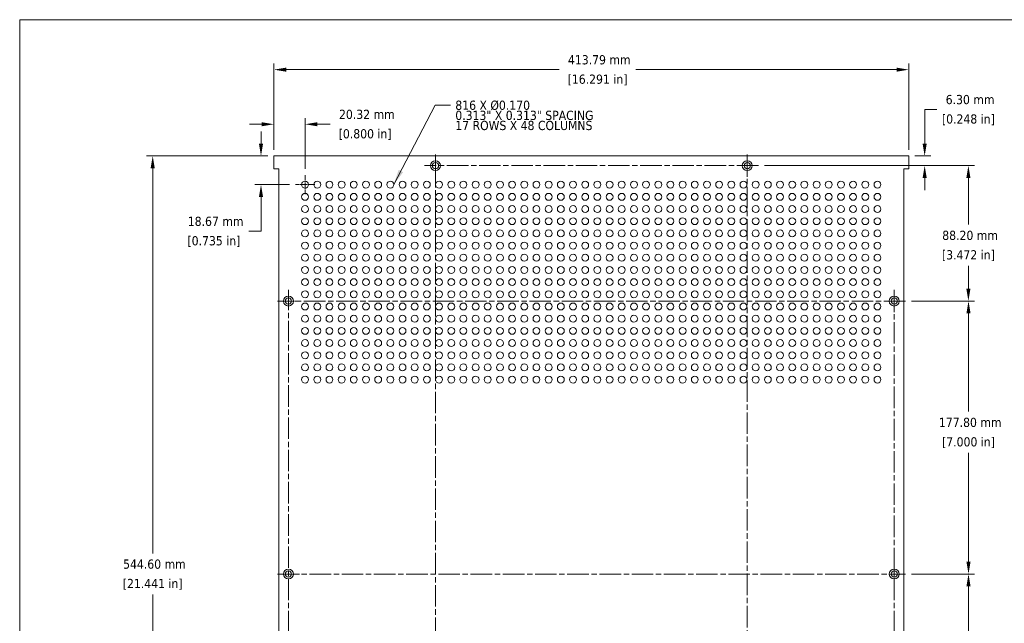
# Model space of a CAD drawing. Header units: millimetres. Extents: x 39 to 1079, y 39 to 825.
# Tile 2 of 7: x 39 to 680, y 432 to 825. Entities that reach past the tile are written whole.
import ezdxf

# ---------------------------------------------------------------- set-up
doc = ezdxf.new("R2010")
doc.units = ezdxf.units.MM
doc.header["$LTSCALE"] = 4
doc.linetypes.add('CHAIN', pattern=[0.7087, 0.4724, -0.0591, 0.1181, -0.0591])
for name, color, linetype, lineweight in [('Center Mark (ANSI)', 7, 'Continuous', 9), ('Centerline (ANSI)', 7, 'Continuous', 9), ('Dimension (ANSI)', 7, 'Continuous', 9), ('Sketch Geometry (ANSI)', 7, 'Continuous', 9), ('Symbol (ANSI)', 7, 'Continuous', 9), ('Visible (ANSI)', 7, 'Continuous', 18)]:
    doc.layers.add(name, color=color, linetype=linetype, lineweight=lineweight)
doc.styles.add('Note Text (ANSI)', font='tahoma.ttf')
doc.dimstyles.new('Default - mm (ANSI)', dxfattribs={"dimscale": 4, "dimtxt": 1.5, "dimasz": 2, "dimexe": 1, "dimexo": 1, "dimgap": 0.8, "dimtad": 0, "dimtih": 1, "dimtoh": 1, "dimrnd": 1e-08, "dimzin": 0, "dimdsep": 46, "dimtxsty": 'Note Text (ANSI)', "dimcen": 0.09, "dimdle": 4, "dimclrd": 256, "dimclre": 256, "dimclrt": 256, "dimadec": 1, "dimazin": 0, "dimtfac": 1, "dimtofl": 0, "dimtmove": 0, "dimatfit": 3, "dimfxl": 1, "dimtolj": 1, "dimtzin": 0, "dimlwd": -1, "dimlwe": -1, "dimarcsym": 0})
doc.dimstyles.new('Default - mm (ANSI)$7', dxfattribs={"dimscale": 4, "dimtxt": 1.5, "dimasz": 2.5, "dimexe": 1, "dimexo": 1, "dimgap": 0.8, "dimtad": 0, "dimtih": 1, "dimtoh": 1, "dimrnd": 1e-08, "dimzin": 0, "dimdsep": 46, "dimtxsty": 'Note Text (ANSI)', "dimcen": 0.09, "dimdle": 4, "dimclrd": 256, "dimclre": 256, "dimclrt": 256, "dimadec": 1, "dimazin": 0, "dimtfac": 1, "dimtofl": 0, "dimtmove": 0, "dimatfit": 3, "dimfxl": 1, "dimtolj": 1, "dimtzin": 0, "dimlwd": -1, "dimlwe": -1, "dimarcsym": 0})

# ---------------------------------------------------------------- blocks, each defined once
blk = doc.blocks.new('Borders Default Border')
at = {"layer": 'Sketch Geometry (ANSI)', "flags": 128}
blk.add_lwpolyline([(9.65, 9.65), (9.65, 206.25), (269.75, 206.25), (269.75, 9.65), (9.65, 9.65)], dxfattribs=at)
blk = doc.blocks.new('*D5')
at = {"layer": 'Defpoints', "color": 0, "transparency": 16777216}
for p in [(204.31, 792.45), (204.31, 736.21), (618.1, 736.21)]:
    blk.add_point(p, dxfattribs=at)
at = {"layer": 'Dimension (ANSI)', "transparency": 16777216}
for p, q in [((204.31, 740.21), (204.31, 796.45)), ((618.1, 740.21), (618.1, 796.45)), ((212.31, 792.45), (390.28, 792.45)), ((610.1, 792.45), (440.21, 792.45))]:
    blk.add_line(p, q, dxfattribs=at)
for points in [[(212.31, 793.78), (212.31, 791.11), (204.31, 792.45)], [(610.1, 793.78), (610.1, 791.11), (618.1, 792.45)]]:
    blk.add_solid(points, dxfattribs=at)
at = {"layer": 'Dimension (ANSI)', "transparency": 16777216, "char_height": 6, "attachment_point": 2, "style": 'Note Text (ANSI)'}
for s, insert in [('\\A1; 413.79 mm', (415.24, 801.9)), ('\\A1;[16.291 in]', (415.24, 789.25))]:
    blk.add_mtext(s, dxfattribs=dict(at, insert=insert))
blk = doc.blocks.new('*D6')
at = {"layer": 'Defpoints', "color": 0, "transparency": 16777216}
for p in [(204.31, 736.21), (125.3, 191.61), (204.31, 191.61)]:
    blk.add_point(p, dxfattribs=at)
at = {"layer": 'Dimension (ANSI)', "transparency": 16777216}
for p, q in [((200.31, 736.21), (121.3, 736.21)), ((125.3, 728.21), (125.3, 477.36)), ((125.3, 199.61), (125.3, 450.46)), ((200.31, 191.61), (121.3, 191.61))]:
    blk.add_line(p, q, dxfattribs=at)
for points in [[(123.96, 728.21), (126.63, 728.21), (125.3, 736.21)], [(123.96, 199.61), (126.63, 199.61), (125.3, 191.61)]]:
    blk.add_solid(points, dxfattribs=at)
at = {"layer": 'Dimension (ANSI)', "transparency": 16777216, "char_height": 6, "attachment_point": 2, "style": 'Note Text (ANSI)'}
for s, insert in [('\\A1; 544.60 mm', (125.3, 473.36)), ('\\A1;[21.441 in]', (125.3, 460.71))]:
    blk.add_mtext(s, dxfattribs=dict(at, insert=insert))
blk = doc.blocks.new('*D7')
at = {"layer": 'Defpoints', "color": 0, "transparency": 16777216}
for p in [(204.31, 736.21), (195.9, 717.54), (218.38, 717.54)]:
    blk.add_point(p, dxfattribs=at)
at = {"layer": 'Dimension (ANSI)', "transparency": 16777216}
for p, q in [((195.9, 744.21), (195.9, 752.21)), ((200.31, 736.21), (191.9, 736.21)), ((214.38, 717.54), (191.9, 717.54)), ((195.9, 709.54), (195.9, 687.2)), ((195.9, 687.2), (187.9, 687.2))]:
    blk.add_line(p, q, dxfattribs=at)
for points in [[(194.56, 744.21), (197.23, 744.21), (195.9, 736.21)], [(194.56, 709.54), (197.23, 709.54), (195.9, 717.54)]]:
    blk.add_solid(points, dxfattribs=at)
at = {"layer": 'Dimension (ANSI)', "transparency": 16777216, "char_height": 6, "attachment_point": 2, "style": 'Note Text (ANSI)'}
for s, insert in [('\\A1; 18.67 mm', (165.19, 696.67)), ('\\A1;[0.735 in]', (165.19, 684))]:
    blk.add_mtext(s, dxfattribs=dict(at, insert=insert))
blk = doc.blocks.new('*D8')
at = {"layer": 'Defpoints', "color": 0, "transparency": 16777216}
for p in [(224.63, 756.89), (204.31, 736.21), (224.63, 723.79)]:
    blk.add_point(p, dxfattribs=at)
at = {"layer": 'Dimension (ANSI)', "transparency": 16777216}
for p, q in [((204.31, 740.21), (204.31, 760.89)), ((224.63, 727.79), (224.63, 760.89)), ((196.31, 756.89), (188.31, 756.89)), ((232.63, 756.89), (241.05, 756.89))]:
    blk.add_line(p, q, dxfattribs=at)
for points in [[(196.31, 758.22), (196.31, 755.55), (204.31, 756.89)], [(232.63, 758.22), (232.63, 755.55), (224.63, 756.89)]]:
    blk.add_solid(points, dxfattribs=at)
at = {"layer": 'Dimension (ANSI)', "transparency": 16777216, "char_height": 6, "attachment_point": 2, "style": 'Note Text (ANSI)'}
for s, insert in [('\\A1; 20.32 mm', (263.76, 766.34)), ('\\A1;[0.800 in]', (263.76, 753.69))]:
    blk.add_mtext(s, dxfattribs=dict(at, insert=insert))
blk = doc.blocks.new('*D9')
at = {"layer": 'Defpoints', "color": 0, "transparency": 16777216}
for p in [(618.1, 736.21), (520.06, 729.91), (628.46, 729.91)]:
    blk.add_point(p, dxfattribs=at)
at = {"layer": 'Dimension (ANSI)', "transparency": 16777216}
for p, q in [((628.46, 744.21), (628.46, 766.53)), ((628.46, 766.53), (636.46, 766.53)), ((622.1, 736.21), (632.46, 736.21)), ((524.06, 729.91), (632.46, 729.91)), ((628.46, 721.91), (628.46, 713.91))]:
    blk.add_line(p, q, dxfattribs=at)
for points in [[(627.13, 744.21), (629.8, 744.21), (628.46, 736.21)], [(627.13, 721.91), (629.8, 721.91), (628.46, 729.91)]]:
    blk.add_solid(points, dxfattribs=at)
at = {"layer": 'Dimension (ANSI)', "transparency": 16777216, "char_height": 6, "attachment_point": 2, "style": 'Note Text (ANSI)'}
for s, insert in [('\\A1; 6.30 mm', (656.95, 775.98)), ('\\A1;[0.248 in]', (656.95, 763.33))]:
    blk.add_mtext(s, dxfattribs=dict(at, insert=insert))
blk = doc.blocks.new('*D10')
at = {"layer": 'Defpoints', "color": 0, "transparency": 16777216}
for p in [(520.06, 729.91), (615.88, 641.71), (656.95, 641.71)]:
    blk.add_point(p, dxfattribs=at)
at = {"layer": 'Dimension (ANSI)', "transparency": 16777216}
for p, q in [((524.06, 729.91), (660.95, 729.91)), ((656.95, 721.91), (656.95, 691.5)), ((656.95, 649.71), (656.95, 664.58)), ((619.88, 641.71), (660.95, 641.71))]:
    blk.add_line(p, q, dxfattribs=at)
for points in [[(655.61, 721.91), (658.28, 721.91), (656.95, 729.91)], [(655.61, 649.71), (658.28, 649.71), (656.95, 641.71)]]:
    blk.add_solid(points, dxfattribs=at)
at = {"layer": 'Dimension (ANSI)', "transparency": 16777216, "char_height": 6, "attachment_point": 2, "style": 'Note Text (ANSI)'}
for s, insert in [('\\A1; 88.20 mm', (656.95, 687.52)), ('\\A1;[3.472 in]', (656.95, 674.84))]:
    blk.add_mtext(s, dxfattribs=dict(at, insert=insert))
blk = doc.blocks.new('*D11')
at = {"layer": 'Defpoints', "color": 0, "transparency": 16777216}
for p in [(615.88, 641.71), (615.88, 463.91), (657.02, 463.91)]:
    blk.add_point(p, dxfattribs=at)
at = {"layer": 'Dimension (ANSI)', "transparency": 16777216}
for p, q in [((619.88, 641.71), (661.02, 641.71)), ((657.02, 633.71), (657.02, 569.67)), ((657.02, 471.91), (657.02, 542.74)), ((619.88, 463.91), (661.02, 463.91))]:
    blk.add_line(p, q, dxfattribs=at)
for points in [[(655.68, 633.71), (658.35, 633.71), (657.02, 641.71)], [(655.68, 471.91), (658.35, 471.91), (657.02, 463.91)]]:
    blk.add_solid(points, dxfattribs=at)
at = {"layer": 'Dimension (ANSI)', "transparency": 16777216, "char_height": 6, "attachment_point": 2, "style": 'Note Text (ANSI)'}
for s, insert in [('\\A1; 177.80 mm', (657.02, 565.68)), ('\\A1;[7.000 in]', (657.02, 553.01))]:
    blk.add_mtext(s, dxfattribs=dict(at, insert=insert))
blk = doc.blocks.new('*D12')
at = {"layer": 'Defpoints', "color": 0, "transparency": 16777216}
for p in [(615.88, 463.91), (615.88, 286.11), (657.02, 286.11)]:
    blk.add_point(p, dxfattribs=at)
at = {"layer": 'Dimension (ANSI)', "transparency": 16777216}
for p, q in [((619.88, 463.91), (661.02, 463.91)), ((657.02, 455.91), (657.02, 391.53)), ((657.02, 294.11), (657.02, 364.61)), ((619.88, 286.11), (661.02, 286.11))]:
    blk.add_line(p, q, dxfattribs=at)
for points in [[(655.68, 455.91), (658.35, 455.91), (657.02, 463.91)], [(655.68, 294.11), (658.35, 294.11), (657.02, 286.11)]]:
    blk.add_solid(points, dxfattribs=at)
at = {"layer": 'Dimension (ANSI)', "transparency": 16777216, "char_height": 6, "attachment_point": 2, "style": 'Note Text (ANSI)'}
for s, insert in [('\\A1; 177.80 mm', (657.02, 387.55)), ('\\A1;[7.000 in]', (657.02, 374.87))]:
    blk.add_mtext(s, dxfattribs=dict(at, insert=insert))

msp = doc.modelspace()

# ---------------------------------------------------------------- linework, layer by layer
at = {"layer": 'Center Mark (ANSI)', "linetype": 'CHAIN', "ltscale": 2.014013}
for p, q in [((309.608, 722.66), (309.608, 737.163)), ((512.808, 722.66), (512.808, 737.163)), ((608.629, 634.459), (608.629, 648.961)), ((206.535, 641.71), (221.038, 641.71)), ((608.629, 471.161), (608.629, 456.659)), ((206.535, 463.91), (221.038, 463.91))]:
    msp.add_line(p, q, dxfattribs=at)
at = {"layer": 'Center Mark (ANSI)', "linetype": 'CHAIN', "ltscale": 1.735333}
for p, q in [((224.632, 723.79), (224.632, 711.294)), ((230.88, 717.542), (218.384, 717.542))]:
    msp.add_line(p, q, dxfattribs=at)
at = {"layer": 'Centerline (ANSI)', "linetype": 'CHAIN', "ltscale": 7.40793}
for p, q in [((309.608, 190.657), (309.608, 737.163)), ((512.808, 737.163), (512.808, 190.657)), ((520.059, 729.912), (302.357, 729.912)), ((213.786, 278.859), (213.786, 648.961)), ((608.629, 648.961), (608.629, 456.659)), ((615.881, 641.71), (206.535, 641.71)), ((608.629, 278.859), (608.629, 471.161)), ((206.535, 463.91), (615.881, 463.91))]:
    msp.add_line(p, q, dxfattribs=at)
at = {"layer": 'Visible (ANSI)'}
for p, q in [((204.312, 727.829), (204.312, 736.211)), ((204.312, 736.211), (618.104, 736.211)), ((618.104, 736.211), (618.104, 727.829)), ((207.487, 727.829), (204.312, 727.829)), ((207.487, 199.991), (207.487, 727.829)), ((618.104, 727.829), (614.929, 727.829)), ((614.929, 727.829), (614.929, 199.991))]:
    msp.add_line(p, q, dxfattribs=at)
for centre, radius in [((309.608, 729.912), 3.251), ((309.608, 729.912), 2.032), ((512.808, 729.912), 3.251), ((512.808, 729.912), 2.032), ((224.632, 717.542), 2.248), ((232.57, 717.542), 2.248), ((240.507, 717.542), 2.248), ((248.445, 717.542), 2.248), ((256.382, 717.542), 2.248), ((264.32, 717.542), 2.248), ((272.257, 717.542), 2.248), ((280.195, 717.542), 2.248), ((288.132, 717.542), 2.248), ((296.07, 717.542), 2.248), ((304.007, 717.542), 2.248), ((311.945, 717.542), 2.248), ((319.882, 717.542), 2.248), ((327.82, 717.542), 2.248), ((335.757, 717.542), 2.248), ((343.695, 717.542), 2.248), ((351.632, 717.542), 2.248), ((359.57, 717.542), 2.248), ((367.507, 717.542), 2.248), ((375.445, 717.542), 2.248), ((383.382, 717.542), 2.248), ((391.32, 717.542), 2.248), ((399.257, 717.542), 2.248), ((407.195, 717.542), 2.248), ((415.132, 717.542), 2.248), ((423.07, 717.542), 2.248), ((431.007, 717.542), 2.248), ((438.945, 717.542), 2.248), ((446.882, 717.542), 2.248), ((454.82, 717.542), 2.248), ((462.757, 717.542), 2.248), ((470.695, 717.542), 2.248), ((478.632, 717.542), 2.248), ((486.57, 717.542), 2.248), ((494.507, 717.542), 2.248), ((502.445, 717.542), 2.248), ((510.382, 717.542), 2.248), ((518.32, 717.542), 2.248), ((526.257, 717.542), 2.248), ((534.195, 717.542), 2.248), ((542.132, 717.542), 2.248), ((550.07, 717.542), 2.248), ((558.007, 717.542), 2.248), ((565.945, 717.542), 2.248), ((573.882, 717.542), 2.248), ((581.82, 717.542), 2.248), ((589.757, 717.542), 2.248), ((597.695, 717.542), 2.248), ((224.632, 709.604), 2.248), ((232.57, 709.604), 2.248), ((240.507, 709.604), 2.248), ((248.445, 709.604), 2.248), ((256.382, 709.604), 2.248), ((264.32, 709.604), 2.248), ((272.257, 709.604), 2.248), ((280.195, 709.604), 2.248), ((288.132, 709.604), 2.248), ((296.07, 709.604), 2.248), ((304.007, 709.604), 2.248), ((311.945, 709.604), 2.248), ((319.882, 709.604), 2.248), ((327.82, 709.604), 2.248), ((335.757, 709.604), 2.248), ((343.695, 709.604), 2.248), ((351.632, 709.604), 2.248), ((359.57, 709.604), 2.248), ((367.507, 709.604), 2.248), ((375.445, 709.604), 2.248), ((383.382, 709.604), 2.248), ((391.32, 709.604), 2.248), ((399.257, 709.604), 2.248), ((407.195, 709.604), 2.248), ((415.132, 709.604), 2.248), ((423.07, 709.604), 2.248), ((431.007, 709.604), 2.248), ((438.945, 709.604), 2.248), ((446.882, 709.604), 2.248), ((454.82, 709.604), 2.248), ((462.757, 709.604), 2.248), ((470.695, 709.604), 2.248), ((478.632, 709.604), 2.248), ((486.57, 709.604), 2.248), ((494.507, 709.604), 2.248), ((502.445, 709.604), 2.248), ((510.382, 709.604), 2.248), ((518.32, 709.604), 2.248), ((526.257, 709.604), 2.248), ((534.195, 709.604), 2.248), ((542.132, 709.604), 2.248), ((550.07, 709.604), 2.248), ((558.007, 709.604), 2.248), ((565.945, 709.604), 2.248), ((573.882, 709.604), 2.248), ((581.82, 709.604), 2.248), ((589.757, 709.604), 2.248), ((597.695, 709.604), 2.248), ((224.632, 701.667), 2.248), ((232.57, 701.667), 2.248), ((240.507, 701.667), 2.248), ((248.445, 701.667), 2.248), ((256.382, 701.667), 2.248), ((264.32, 701.667), 2.248), ((272.257, 701.667), 2.248), ((280.195, 701.667), 2.248), ((288.132, 701.667), 2.248), ((296.07, 701.667), 2.248), ((304.007, 701.667), 2.248), ((311.945, 701.667), 2.248), ((319.882, 701.667), 2.248), ((327.82, 701.667), 2.248), ((335.757, 701.667), 2.248), ((343.695, 701.667), 2.248), ((351.632, 701.667), 2.248), ((359.57, 701.667), 2.248), ((367.507, 701.667), 2.248), ((375.445, 701.667), 2.248), ((383.382, 701.667), 2.248), ((391.32, 701.667), 2.248), ((399.257, 701.667), 2.248), ((407.195, 701.667), 2.248), ((415.132, 701.667), 2.248), ((423.07, 701.667), 2.248), ((431.007, 701.667), 2.248), ((438.945, 701.667), 2.248), ((446.882, 701.667), 2.248), ((454.82, 701.667), 2.248), ((462.757, 701.667), 2.248), ((470.695, 701.667), 2.248), ((478.632, 701.667), 2.248), ((486.57, 701.667), 2.248), ((494.507, 701.667), 2.248), ((502.445, 701.667), 2.248), ((510.382, 701.667), 2.248), ((518.32, 701.667), 2.248), ((526.257, 701.667), 2.248), ((534.195, 701.667), 2.248), ((542.132, 701.667), 2.248), ((550.07, 701.667), 2.248), ((558.007, 701.667), 2.248), ((565.945, 701.667), 2.248), ((573.882, 701.667), 2.248), ((581.82, 701.667), 2.248), ((589.757, 701.667), 2.248), ((597.695, 701.667), 2.248), ((224.632, 693.729), 2.248), ((232.57, 693.729), 2.248), ((240.507, 693.729), 2.248), ((248.445, 693.729), 2.248), ((256.382, 693.729), 2.248), ((264.32, 693.729), 2.248), ((272.257, 693.729), 2.248), ((280.195, 693.729), 2.248), ((288.132, 693.729), 2.248), ((296.07, 693.729), 2.248), ((304.007, 693.729), 2.248), ((311.945, 693.729), 2.248), ((319.882, 693.729), 2.248), ((327.82, 693.729), 2.248), ((335.757, 693.729), 2.248), ((343.695, 693.729), 2.248), ((351.632, 693.729), 2.248), ((359.57, 693.729), 2.248), ((367.507, 693.729), 2.248), ((375.445, 693.729), 2.248), ((383.382, 693.729), 2.248), ((391.32, 693.729), 2.248), ((399.257, 693.729), 2.248), ((407.195, 693.729), 2.248), ((415.132, 693.729), 2.248), ((423.07, 693.729), 2.248), ((431.007, 693.729), 2.248), ((438.945, 693.729), 2.248), ((446.882, 693.729), 2.248), ((454.82, 693.729), 2.248), ((462.757, 693.729), 2.248), ((470.695, 693.729), 2.248), ((478.632, 693.729), 2.248), ((486.57, 693.729), 2.248), ((494.507, 693.729), 2.248), ((502.445, 693.729), 2.248), ((510.382, 693.729), 2.248), ((518.32, 693.729), 2.248), ((526.257, 693.729), 2.248), ((534.195, 693.729), 2.248), ((542.132, 693.729), 2.248), ((550.07, 693.729), 2.248), ((558.007, 693.729), 2.248), ((565.945, 693.729), 2.248), ((573.882, 693.729), 2.248), ((581.82, 693.729), 2.248), ((589.757, 693.729), 2.248), ((597.695, 693.729), 2.248), ((224.632, 685.792), 2.248), ((232.57, 685.792), 2.248), ((240.507, 685.792), 2.248), ((248.445, 685.792), 2.248), ((256.382, 685.792), 2.248), ((264.32, 685.792), 2.248), ((272.257, 685.792), 2.248), ((280.195, 685.792), 2.248), ((288.132, 685.792), 2.248), ((296.07, 685.792), 2.248), ((304.007, 685.792), 2.248), ((311.945, 685.792), 2.248), ((319.882, 685.792), 2.248), ((327.82, 685.792), 2.248), ((335.757, 685.792), 2.248), ((343.695, 685.792), 2.248), ((351.632, 685.792), 2.248), ((359.57, 685.792), 2.248), ((367.507, 685.792), 2.248), ((375.445, 685.792), 2.248), ((383.382, 685.792), 2.248), ((391.32, 685.792), 2.248), ((399.257, 685.792), 2.248), ((407.195, 685.792), 2.248), ((415.132, 685.792), 2.248), ((423.07, 685.792), 2.248), ((431.007, 685.792), 2.248), ((438.945, 685.792), 2.248), ((446.882, 685.792), 2.248), ((454.82, 685.792), 2.248), ((462.757, 685.792), 2.248), ((470.695, 685.792), 2.248), ((478.632, 685.792), 2.248), ((486.57, 685.792), 2.248), ((494.507, 685.792), 2.248), ((502.445, 685.792), 2.248), ((510.382, 685.792), 2.248), ((518.32, 685.792), 2.248), ((526.257, 685.792), 2.248), ((534.195, 685.792), 2.248), ((542.132, 685.792), 2.248), ((550.07, 685.792), 2.248), ((558.007, 685.792), 2.248), ((565.945, 685.792), 2.248), ((573.882, 685.792), 2.248), ((581.82, 685.792), 2.248), ((589.757, 685.792), 2.248), ((597.695, 685.792), 2.248), ((224.632, 677.854), 2.248), ((232.57, 677.854), 2.248), ((240.507, 677.854), 2.248), ((248.445, 677.854), 2.248), ((256.382, 677.854), 2.248), ((264.32, 677.854), 2.248), ((272.257, 677.854), 2.248), ((280.195, 677.854), 2.248), ((288.132, 677.854), 2.248), ((296.07, 677.854), 2.248), ((304.007, 677.854), 2.248), ((311.945, 677.854), 2.248), ((319.882, 677.854), 2.248), ((327.82, 677.854), 2.248), ((335.757, 677.854), 2.248), ((343.695, 677.854), 2.248), ((351.632, 677.854), 2.248), ((359.57, 677.854), 2.248), ((367.507, 677.854), 2.248), ((375.445, 677.854), 2.248), ((383.382, 677.854), 2.248), ((391.32, 677.854), 2.248), ((399.257, 677.854), 2.248), ((407.195, 677.854), 2.248), ((415.132, 677.854), 2.248), ((423.07, 677.854), 2.248), ((431.007, 677.854), 2.248), ((438.945, 677.854), 2.248), ((446.882, 677.854), 2.248), ((454.82, 677.854), 2.248), ((462.757, 677.854), 2.248), ((470.695, 677.854), 2.248), ((478.632, 677.854), 2.248), ((486.57, 677.854), 2.248), ((494.507, 677.854), 2.248), ((502.445, 677.854), 2.248), ((510.382, 677.854), 2.248), ((518.32, 677.854), 2.248), ((526.257, 677.854), 2.248), ((534.195, 677.854), 2.248), ((542.132, 677.854), 2.248), ((550.07, 677.854), 2.248), ((558.007, 677.854), 2.248), ((565.945, 677.854), 2.248), ((573.882, 677.854), 2.248), ((581.82, 677.854), 2.248), ((589.757, 677.854), 2.248), ((597.695, 677.854), 2.248), ((224.632, 669.917), 2.248), ((232.57, 669.917), 2.248), ((240.507, 669.917), 2.248), ((248.445, 669.917), 2.248), ((256.382, 669.917), 2.248), ((264.32, 669.917), 2.248), ((272.257, 669.917), 2.248), ((280.195, 669.917), 2.248), ((288.132, 669.917), 2.248), ((296.07, 669.917), 2.248), ((304.007, 669.917), 2.248), ((311.945, 669.917), 2.248), ((319.882, 669.917), 2.248), ((327.82, 669.917), 2.248), ((335.757, 669.917), 2.248), ((343.695, 669.917), 2.248), ((351.632, 669.917), 2.248), ((359.57, 669.917), 2.248), ((367.507, 669.917), 2.248), ((375.445, 669.917), 2.248), ((383.382, 669.917), 2.248), ((391.32, 669.917), 2.248), ((399.257, 669.917), 2.248), ((407.195, 669.917), 2.248), ((415.132, 669.917), 2.248), ((423.07, 669.917), 2.248), ((431.007, 669.917), 2.248), ((438.945, 669.917), 2.248), ((446.882, 669.917), 2.248), ((454.82, 669.917), 2.248), ((462.757, 669.917), 2.248), ((470.695, 669.917), 2.248), ((478.632, 669.917), 2.248), ((486.57, 669.917), 2.248), ((494.507, 669.917), 2.248), ((502.445, 669.917), 2.248), ((510.382, 669.917), 2.248), ((518.32, 669.917), 2.248), ((526.257, 669.917), 2.248), ((534.195, 669.917), 2.248), ((542.132, 669.917), 2.248), ((550.07, 669.917), 2.248), ((558.007, 669.917), 2.248), ((565.945, 669.917), 2.248), ((573.882, 669.917), 2.248), ((581.82, 669.917), 2.248), ((589.757, 669.917), 2.248), ((597.695, 669.917), 2.248), ((224.632, 661.979), 2.248), ((232.57, 661.979), 2.248), ((240.507, 661.979), 2.248), ((248.445, 661.979), 2.248), ((256.382, 661.979), 2.248), ((264.32, 661.979), 2.248), ((272.257, 661.979), 2.248), ((280.195, 661.979), 2.248), ((288.132, 661.979), 2.248), ((296.07, 661.979), 2.248), ((304.007, 661.979), 2.248), ((311.945, 661.979), 2.248), ((319.882, 661.979), 2.248), ((327.82, 661.979), 2.248), ((335.757, 661.979), 2.248), ((343.695, 661.979), 2.248), ((351.632, 661.979), 2.248), ((359.57, 661.979), 2.248), ((367.507, 661.979), 2.248), ((375.445, 661.979), 2.248), ((383.382, 661.979), 2.248), ((391.32, 661.979), 2.248), ((399.257, 661.979), 2.248), ((407.195, 661.979), 2.248), ((415.132, 661.979), 2.248), ((423.07, 661.979), 2.248), ((431.007, 661.979), 2.248), ((438.945, 661.979), 2.248), ((446.882, 661.979), 2.248), ((454.82, 661.979), 2.248), ((462.757, 661.979), 2.248), ((470.695, 661.979), 2.248), ((478.632, 661.979), 2.248), ((486.57, 661.979), 2.248), ((494.507, 661.979), 2.248), ((502.445, 661.979), 2.248), ((510.382, 661.979), 2.248), ((518.32, 661.979), 2.248), ((526.257, 661.979), 2.248), ((534.195, 661.979), 2.248), ((542.132, 661.979), 2.248), ((550.07, 661.979), 2.248), ((558.007, 661.979), 2.248), ((565.945, 661.979), 2.248), ((573.882, 661.979), 2.248), ((581.82, 661.979), 2.248), ((589.757, 661.979), 2.248), ((597.695, 661.979), 2.248), ((224.632, 654.042), 2.248), ((232.57, 654.042), 2.248), ((240.507, 654.042), 2.248), ((248.445, 654.042), 2.248), ((256.382, 654.042), 2.248), ((264.32, 654.042), 2.248), ((272.257, 654.042), 2.248), ((280.195, 654.042), 2.248), ((288.132, 654.042), 2.248), ((296.07, 654.042), 2.248), ((304.007, 654.042), 2.248), ((311.945, 654.042), 2.248), ((319.882, 654.042), 2.248), ((327.82, 654.042), 2.248), ((335.757, 654.042), 2.248), ((343.695, 654.042), 2.248), ((351.632, 654.042), 2.248), ((359.57, 654.042), 2.248), ((367.507, 654.042), 2.248), ((375.445, 654.042), 2.248), ((383.382, 654.042), 2.248), ((391.32, 654.042), 2.248), ((399.257, 654.042), 2.248), ((407.195, 654.042), 2.248), ((415.132, 654.042), 2.248), ((423.07, 654.042), 2.248), ((431.007, 654.042), 2.248), ((438.945, 654.042), 2.248), ((446.882, 654.042), 2.248), ((454.82, 654.042), 2.248), ((462.757, 654.042), 2.248), ((470.695, 654.042), 2.248), ((478.632, 654.042), 2.248), ((486.57, 654.042), 2.248), ((494.507, 654.042), 2.248), ((502.445, 654.042), 2.248), ((510.382, 654.042), 2.248), ((518.32, 654.042), 2.248), ((526.257, 654.042), 2.248), ((534.195, 654.042), 2.248), ((542.132, 654.042), 2.248), ((550.07, 654.042), 2.248), ((558.007, 654.042), 2.248), ((565.945, 654.042), 2.248), ((573.882, 654.042), 2.248), ((581.82, 654.042), 2.248), ((589.757, 654.042), 2.248), ((597.695, 654.042), 2.248), ((224.632, 646.104), 2.248), ((232.57, 646.104), 2.248), ((240.507, 646.104), 2.248), ((248.445, 646.104), 2.248), ((256.382, 646.104), 2.248), ((264.32, 646.104), 2.248), ((272.257, 646.104), 2.248), ((280.195, 646.104), 2.248), ((288.132, 646.104), 2.248), ((296.07, 646.104), 2.248), ((304.007, 646.104), 2.248), ((311.945, 646.104), 2.248), ((319.882, 646.104), 2.248), ((327.82, 646.104), 2.248), ((335.757, 646.104), 2.248), ((343.695, 646.104), 2.248), ((351.632, 646.104), 2.248), ((359.57, 646.104), 2.248), ((367.507, 646.104), 2.248), ((375.445, 646.104), 2.248), ((383.382, 646.104), 2.248), ((391.32, 646.104), 2.248), ((399.257, 646.104), 2.248), ((407.195, 646.104), 2.248), ((415.132, 646.104), 2.248), ((423.07, 646.104), 2.248), ((431.007, 646.104), 2.248), ((438.945, 646.104), 2.248), ((446.882, 646.104), 2.248), ((454.82, 646.104), 2.248), ((462.757, 646.104), 2.248), ((470.695, 646.104), 2.248), ((478.632, 646.104), 2.248), ((486.57, 646.104), 2.248), ((494.507, 646.104), 2.248), ((502.445, 646.104), 2.248), ((510.382, 646.104), 2.248), ((518.32, 646.104), 2.248), ((526.257, 646.104), 2.248), ((534.195, 646.104), 2.248), ((542.132, 646.104), 2.248), ((550.07, 646.104), 2.248), ((558.007, 646.104), 2.248), ((565.945, 646.104), 2.248), ((573.882, 646.104), 2.248), ((581.82, 646.104), 2.248), ((589.757, 646.104), 2.248), ((597.695, 646.104), 2.248), ((213.786, 641.71), 3.251), ((213.786, 641.71), 2.032), ((608.629, 641.71), 3.251), ((608.629, 641.71), 2.032), ((224.632, 638.167), 2.248), ((232.57, 638.167), 2.248), ((240.507, 638.167), 2.248), ((248.445, 638.167), 2.248), ((256.382, 638.167), 2.248), ((264.32, 638.167), 2.248), ((272.257, 638.167), 2.248), ((280.195, 638.167), 2.248), ((288.132, 638.167), 2.248), ((296.07, 638.167), 2.248), ((304.007, 638.167), 2.248), ((311.945, 638.167), 2.248), ((319.882, 638.167), 2.248), ((327.82, 638.167), 2.248), ((335.757, 638.167), 2.248), ((343.695, 638.167), 2.248), ((351.632, 638.167), 2.248), ((359.57, 638.167), 2.248), ((367.507, 638.167), 2.248), ((375.445, 638.167), 2.248), ((383.382, 638.167), 2.248), ((391.32, 638.167), 2.248), ((399.257, 638.167), 2.248), ((407.195, 638.167), 2.248), ((415.132, 638.167), 2.248), ((423.07, 638.167), 2.248), ((431.007, 638.167), 2.248), ((438.945, 638.167), 2.248), ((446.882, 638.167), 2.248), ((454.82, 638.167), 2.248), ((462.757, 638.167), 2.248), ((470.695, 638.167), 2.248), ((478.632, 638.167), 2.248), ((486.57, 638.167), 2.248), ((494.507, 638.167), 2.248), ((502.445, 638.167), 2.248), ((510.382, 638.167), 2.248), ((518.32, 638.167), 2.248), ((526.257, 638.167), 2.248), ((534.195, 638.167), 2.248), ((542.132, 638.167), 2.248), ((550.07, 638.167), 2.248), ((558.007, 638.167), 2.248), ((565.945, 638.167), 2.248), ((573.882, 638.167), 2.248), ((581.82, 638.167), 2.248), ((589.757, 638.167), 2.248), ((597.695, 638.167), 2.248), ((224.632, 630.229), 2.248), ((232.57, 630.229), 2.248), ((240.507, 630.229), 2.248), ((248.445, 630.229), 2.248), ((256.382, 630.229), 2.248), ((264.32, 630.229), 2.248), ((272.257, 630.229), 2.248), ((280.195, 630.229), 2.248), ((288.132, 630.229), 2.248), ((296.07, 630.229), 2.248), ((304.007, 630.229), 2.248), ((311.945, 630.229), 2.248), ((319.882, 630.229), 2.248), ((327.82, 630.229), 2.248), ((335.757, 630.229), 2.248), ((343.695, 630.229), 2.248), ((351.632, 630.229), 2.248), ((359.57, 630.229), 2.248), ((367.507, 630.229), 2.248), ((375.445, 630.229), 2.248), ((383.382, 630.229), 2.248), ((391.32, 630.229), 2.248), ((399.257, 630.229), 2.248), ((407.195, 630.229), 2.248), ((415.132, 630.229), 2.248), ((423.07, 630.229), 2.248), ((431.007, 630.229), 2.248), ((438.945, 630.229), 2.248), ((446.882, 630.229), 2.248), ((454.82, 630.229), 2.248), ((462.757, 630.229), 2.248), ((470.695, 630.229), 2.248), ((478.632, 630.229), 2.248), ((486.57, 630.229), 2.248), ((494.507, 630.229), 2.248), ((502.445, 630.229), 2.248), ((510.382, 630.229), 2.248), ((518.32, 630.229), 2.248), ((526.257, 630.229), 2.248), ((534.195, 630.229), 2.248), ((542.132, 630.229), 2.248), ((550.07, 630.229), 2.248), ((558.007, 630.229), 2.248), ((565.945, 630.229), 2.248), ((573.882, 630.229), 2.248), ((581.82, 630.229), 2.248), ((589.757, 630.229), 2.248), ((597.695, 630.229), 2.248), ((224.632, 622.292), 2.248), ((232.57, 622.292), 2.248), ((240.507, 622.292), 2.248), ((248.445, 622.292), 2.248), ((256.382, 622.292), 2.248), ((264.32, 622.292), 2.248), ((272.257, 622.292), 2.248), ((280.195, 622.292), 2.248), ((288.132, 622.292), 2.248), ((296.07, 622.292), 2.248), ((304.007, 622.292), 2.248), ((311.945, 622.292), 2.248), ((319.882, 622.292), 2.248), ((327.82, 622.292), 2.248), ((335.757, 622.292), 2.248), ((343.695, 622.292), 2.248), ((351.632, 622.292), 2.248), ((359.57, 622.292), 2.248), ((367.507, 622.292), 2.248), ((375.445, 622.292), 2.248), ((383.382, 622.292), 2.248), ((391.32, 622.292), 2.248), ((399.257, 622.292), 2.248), ((407.195, 622.292), 2.248), ((415.132, 622.292), 2.248), ((423.07, 622.292), 2.248), ((431.007, 622.292), 2.248), ((438.945, 622.292), 2.248), ((446.882, 622.292), 2.248), ((454.82, 622.292), 2.248), ((462.757, 622.292), 2.248), ((470.695, 622.292), 2.248), ((478.632, 622.292), 2.248), ((486.57, 622.292), 2.248), ((494.507, 622.292), 2.248), ((502.445, 622.292), 2.248), ((510.382, 622.292), 2.248), ((518.32, 622.292), 2.248), ((526.257, 622.292), 2.248), ((534.195, 622.292), 2.248), ((542.132, 622.292), 2.248), ((550.07, 622.292), 2.248), ((558.007, 622.292), 2.248), ((565.945, 622.292), 2.248), ((573.882, 622.292), 2.248), ((581.82, 622.292), 2.248), ((589.757, 622.292), 2.248), ((597.695, 622.292), 2.248), ((224.632, 614.354), 2.248), ((232.57, 614.354), 2.248), ((240.507, 614.354), 2.248), ((248.445, 614.354), 2.248), ((256.382, 614.354), 2.248), ((264.32, 614.354), 2.248), ((272.257, 614.354), 2.248), ((280.195, 614.354), 2.248), ((288.132, 614.354), 2.248), ((296.07, 614.354), 2.248), ((304.007, 614.354), 2.248), ((311.945, 614.354), 2.248), ((319.882, 614.354), 2.248), ((327.82, 614.354), 2.248), ((335.757, 614.354), 2.248), ((343.695, 614.354), 2.248), ((351.632, 614.354), 2.248), ((359.57, 614.354), 2.248), ((367.507, 614.354), 2.248), ((375.445, 614.354), 2.248), ((383.382, 614.354), 2.248), ((391.32, 614.354), 2.248), ((399.257, 614.354), 2.248), ((407.195, 614.354), 2.248), ((415.132, 614.354), 2.248), ((423.07, 614.354), 2.248), ((431.007, 614.354), 2.248), ((438.945, 614.354), 2.248), ((446.882, 614.354), 2.248), ((454.82, 614.354), 2.248), ((462.757, 614.354), 2.248), ((470.695, 614.354), 2.248), ((478.632, 614.354), 2.248), ((486.57, 614.354), 2.248), ((494.507, 614.354), 2.248), ((502.445, 614.354), 2.248), ((510.382, 614.354), 2.248), ((518.32, 614.354), 2.248), ((526.257, 614.354), 2.248), ((534.195, 614.354), 2.248), ((542.132, 614.354), 2.248), ((550.07, 614.354), 2.248), ((558.007, 614.354), 2.248), ((565.945, 614.354), 2.248), ((573.882, 614.354), 2.248), ((581.82, 614.354), 2.248), ((589.757, 614.354), 2.248), ((597.695, 614.354), 2.248), ((224.632, 606.417), 2.248), ((232.57, 606.417), 2.248), ((240.507, 606.417), 2.248), ((248.445, 606.417), 2.248), ((256.382, 606.417), 2.248), ((264.32, 606.417), 2.248), ((272.257, 606.417), 2.248), ((280.195, 606.417), 2.248), ((288.132, 606.417), 2.248), ((296.07, 606.417), 2.248), ((304.007, 606.417), 2.248), ((311.945, 606.417), 2.248), ((319.882, 606.417), 2.248), ((327.82, 606.417), 2.248), ((335.757, 606.417), 2.248), ((343.695, 606.417), 2.248), ((351.632, 606.417), 2.248), ((359.57, 606.417), 2.248), ((367.507, 606.417), 2.248), ((375.445, 606.417), 2.248), ((383.382, 606.417), 2.248), ((391.32, 606.417), 2.248), ((399.257, 606.417), 2.248), ((407.195, 606.417), 2.248), ((415.132, 606.417), 2.248), ((423.07, 606.417), 2.248), ((431.007, 606.417), 2.248), ((438.945, 606.417), 2.248), ((446.882, 606.417), 2.248), ((454.82, 606.417), 2.248), ((462.757, 606.417), 2.248), ((470.695, 606.417), 2.248), ((478.632, 606.417), 2.248), ((486.57, 606.417), 2.248), ((494.507, 606.417), 2.248), ((502.445, 606.417), 2.248), ((510.382, 606.417), 2.248), ((518.32, 606.417), 2.248), ((526.257, 606.417), 2.248), ((534.195, 606.417), 2.248), ((542.132, 606.417), 2.248), ((550.07, 606.417), 2.248), ((558.007, 606.417), 2.248), ((565.945, 606.417), 2.248), ((573.882, 606.417), 2.248), ((581.82, 606.417), 2.248), ((589.757, 606.417), 2.248), ((597.695, 606.417), 2.248), ((224.632, 598.479), 2.248), ((232.57, 598.479), 2.248), ((240.507, 598.479), 2.248), ((248.445, 598.479), 2.248), ((256.382, 598.479), 2.248), ((264.32, 598.479), 2.248), ((272.257, 598.479), 2.248), ((280.195, 598.479), 2.248), ((288.132, 598.479), 2.248), ((296.07, 598.479), 2.248), ((304.007, 598.479), 2.248), ((311.945, 598.479), 2.248), ((319.882, 598.479), 2.248), ((327.82, 598.479), 2.248), ((335.757, 598.479), 2.248), ((343.695, 598.479), 2.248), ((351.632, 598.479), 2.248), ((359.57, 598.479), 2.248), ((367.507, 598.479), 2.248), ((375.445, 598.479), 2.248), ((383.382, 598.479), 2.248), ((391.32, 598.479), 2.248), ((399.257, 598.479), 2.248), ((407.195, 598.479), 2.248), ((415.132, 598.479), 2.248), ((423.07, 598.479), 2.248), ((431.007, 598.479), 2.248), ((438.945, 598.479), 2.248), ((446.882, 598.479), 2.248), ((454.82, 598.479), 2.248), ((462.757, 598.479), 2.248), ((470.695, 598.479), 2.248), ((478.632, 598.479), 2.248), ((486.57, 598.479), 2.248), ((494.507, 598.479), 2.248), ((502.445, 598.479), 2.248), ((510.382, 598.479), 2.248), ((518.32, 598.479), 2.248), ((526.257, 598.479), 2.248), ((534.195, 598.479), 2.248), ((542.132, 598.479), 2.248), ((550.07, 598.479), 2.248), ((558.007, 598.479), 2.248), ((565.945, 598.479), 2.248), ((573.882, 598.479), 2.248), ((581.82, 598.479), 2.248), ((589.757, 598.479), 2.248), ((597.695, 598.479), 2.248), ((224.632, 590.542), 2.248), ((232.57, 590.542), 2.248), ((240.507, 590.542), 2.248), ((248.445, 590.542), 2.248), ((256.382, 590.542), 2.248), ((264.32, 590.542), 2.248), ((272.257, 590.542), 2.248), ((280.195, 590.542), 2.248), ((288.132, 590.542), 2.248), ((296.07, 590.542), 2.248), ((304.007, 590.542), 2.248), ((311.945, 590.542), 2.248), ((319.882, 590.542), 2.248), ((327.82, 590.542), 2.248), ((335.757, 590.542), 2.248), ((343.695, 590.542), 2.248), ((351.632, 590.542), 2.248), ((359.57, 590.542), 2.248), ((367.507, 590.542), 2.248), ((375.445, 590.542), 2.248), ((383.382, 590.542), 2.248), ((391.32, 590.542), 2.248), ((399.257, 590.542), 2.248), ((407.195, 590.542), 2.248), ((415.132, 590.542), 2.248), ((423.07, 590.542), 2.248), ((431.007, 590.542), 2.248), ((438.945, 590.542), 2.248), ((446.882, 590.542), 2.248), ((454.82, 590.542), 2.248), ((462.757, 590.542), 2.248), ((470.695, 590.542), 2.248), ((478.632, 590.542), 2.248), ((486.57, 590.542), 2.248), ((494.507, 590.542), 2.248), ((502.445, 590.542), 2.248), ((510.382, 590.542), 2.248), ((518.32, 590.542), 2.248), ((526.257, 590.542), 2.248), ((534.195, 590.542), 2.248), ((542.132, 590.542), 2.248), ((550.07, 590.542), 2.248), ((558.007, 590.542), 2.248), ((565.945, 590.542), 2.248), ((573.882, 590.542), 2.248), ((581.82, 590.542), 2.248), ((589.757, 590.542), 2.248), ((597.695, 590.542), 2.248), ((213.786, 463.91), 3.251), ((213.786, 463.91), 2.032), ((608.629, 463.91), 3.251), ((608.629, 463.91), 2.032)]:
    msp.add_circle(centre, radius, dxfattribs=at)

# ---------------------------------------------------------------- block references
at = {"xscale": 4, "yscale": 4, "zscale": 4}
msp.add_blockref('Borders Default Border', (0, 0), dxfattribs=at)

# ---------------------------------------------------------------- texts
at = {"layer": 'Symbol (ANSI)', "insert": (322.539, 772.282), "char_height": 6, "width": 93.30633, "attachment_point": 1, "line_spacing_factor": 0.658589, "style": 'Note Text (ANSI)'}
msp.add_mtext('{\\fTahoma|b0|i0;816 X Ø0.170\\P\\fTahoma|b0|i0;0.313" X 0.313" SPACING\\P\\fTahoma|b0|i0;17 ROWS X 48 COLUMNS\\P}', dxfattribs=at)

# ---------------------------------------------------------------- dimensions: what is measured, and where the dimension line sits
at = {"layer": 'Dimension (ANSI)'}
for base, p1, p2, angle, text, override, picture, middle in [((204.312, 792.445), (618.104, 736.211), (204.312, 736.211), 180, ' <> mm\\X[16.291 in]', {"dimgap": 0.8, "dimtih": 0, "dimtoh": 0, "dimdec": 2, "dimpost": '', "dimtol": 0, "dimlim": 0, "dimtp": 0, "dimtm": 0, "dimtdec": 2, "dimatfit": 1, "dimtvp": -0.25}, '*D5', (415.243, 792.445)), ((628.464, 729.912), (618.104, 736.211), (520.059, 729.912), 270, ' <> mm\\X[0.248 in]', {"dimgap": 0.8, "dimdec": 2, "dimpost": '', "dimtol": 0, "dimlim": 0, "dimtp": 0, "dimtm": 0, "dimtdec": 2, "dimatfit": 1, "dimtvp": -0.25}, '*D9', (656.947, 766.53)), ((195.896, 717.542), (204.312, 736.211), (218.384, 717.542), 90, ' <> mm\\X[0.735 in]', {"dimgap": 0.8, "dimdec": 2, "dimpost": '', "dimtol": 0, "dimlim": 0, "dimtp": 0, "dimtm": 0, "dimtdec": 2, "dimatfit": 1, "dimtvp": -0.25}, '*D7', (165.185, 687.2)), ((125.298, 191.609), (204.312, 736.211), (204.312, 191.609), 270, ' <> mm\\X[21.441 in]', {"dimgap": 0.8, "dimdec": 2, "dimpost": '', "dimtol": 0, "dimlim": 0, "dimtp": 0, "dimtm": 0, "dimtdec": 2, "dimatfit": 1, "dimtvp": -0.25}, '*D6', (125.298, 463.91)), ((656.947, 641.71), (520.059, 729.912), (615.881, 641.71), 90, ' <> mm\\X[3.472 in]', {"dimgap": 0.8, "dimdec": 2, "dimpost": '', "dimtol": 0, "dimlim": 0, "dimtp": 0, "dimtm": 0, "dimtdec": 2, "dimatfit": 1, "dimtvp": -0.25}, '*D10', (656.947, 678.043)), ((657.016, 463.91), (615.881, 641.71), (615.881, 463.91), 90, ' <> mm\\X[7.000 in]', {"dimgap": 0.8, "dimdec": 2, "dimpost": '', "dimtol": 0, "dimlim": 0, "dimtp": 0, "dimtm": 0, "dimtdec": 2, "dimatfit": 1, "dimtvp": -0.25}, '*D11', (657.016, 556.205)), ((657.016, 286.11), (615.881, 463.91), (615.881, 286.11), 90, ' <> mm\\X[7.000 in]', {"dimgap": 0.8, "dimdec": 2, "dimpost": '', "dimtol": 0, "dimlim": 0, "dimtp": 0, "dimtm": 0, "dimtdec": 2, "dimatfit": 1, "dimtvp": -0.25}, '*D12', (657.016, 378.073))]:
    dim = msp.add_linear_dim(base=base, p1=p1, p2=p2, angle=angle, text=text, dimstyle='Default - mm (ANSI)', override=override, dxfattribs=at)
    dim.commit()
    dim.dimension.update_dxf_attribs({"geometry": picture, "text_midpoint": middle, "dimtype": 160})
dim = msp.add_linear_dim(base=(224.632, 756.885), p1=(204.312, 736.211), p2=(224.632, 723.79), text=' <> mm\\X[0.800 in]', dimstyle='Default - mm (ANSI)', override={"dimgap": 0.8, "dimtih": 0, "dimtoh": 0, "dimdec": 2, "dimpost": '', "dimtol": 0, "dimlim": 0, "dimtp": 0, "dimtm": 0, "dimtdec": 2, "dimatfit": 1, "dimtvp": -0.25}, dxfattribs=at)
dim.commit()
dim.dimension.update_dxf_attribs({"geometry": '*D8', "text_midpoint": (263.762, 756.885), "dimtype": 160})

# ---------------------------------------------------------------- leaders
at = {"layer": 'Symbol (ANSI)', "annotation_type": 0, "has_hookline": 1, "hookline_direction": 0, "text_width": 92.607}
msp.add_leader([(282.443, 717.542), (309.339, 769.282), (319.339, 769.282)], dimstyle='Default - mm (ANSI)$7', override={"dimtad": 0}, dxfattribs=at)

doc.saveas('drawing.dxf')
